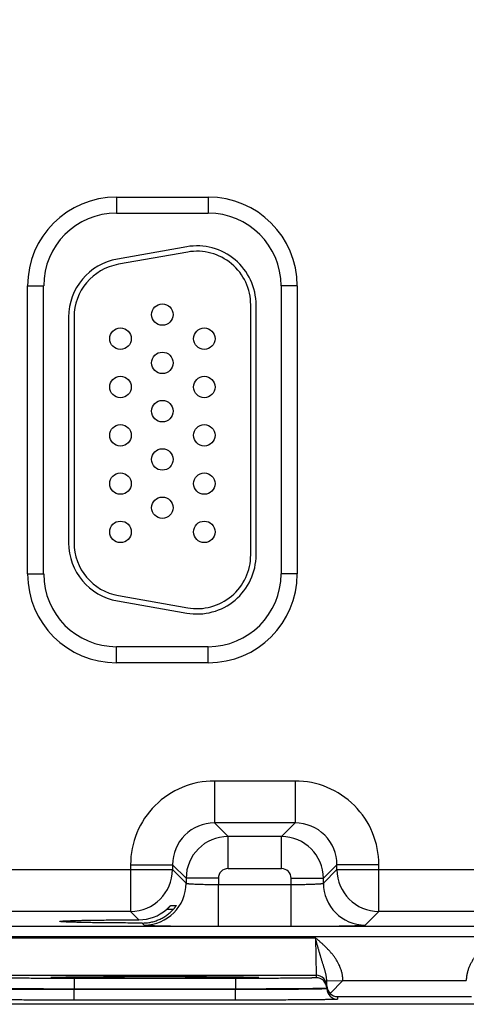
# Model space of a CAD drawing. Header units: inches. Extents: x 0 to 34, y 0 to 22.
# Tile 26 of 116: x 10.7 to 11.5, y 13.7 to 15.6. Entities that reach past the tile are written whole.
import ezdxf

# ---------------------------------------------------------------- set-up
doc = ezdxf.new("R2010")
doc.units = ezdxf.units.IN
doc.header["$LTSCALE"] = 1.87
doc.header["$MEASUREMENT"] = 0
doc.layers.get('0').update_dxf_attribs({"linetype": 'CONTINUOUS'})
doc.layers.add('DIMENSIONS', color=7, linetype='CONTINUOUS')
doc.styles.get("Standard").update_dxf_attribs({"font": 'txt', "width": 0.8})
doc.dimstyles.new('DIMSTYLE_1', dxfattribs={"dimtxt": 0.125, "dimasz": 0.18, "dimexe": 0.125, "dimexo": 0.0625, "dimgap": 0.09, "dimtad": 0, "dimtih": 1, "dimtoh": 1, "dimzin": 4, "dimdsep": 46, "dimtxsty": 'STANDARD', "dimblk": '_FILLED', "dimblk1": '_FILLED', "dimblk2": '_FILLED', "dimcen": 0.09, "dimadec": 0, "dimazin": 0, "dimtp": 0.01, "dimtm": 0.01, "dimtfac": 1, "dimtofl": 0, "dimtmove": 0, "dimatfit": 3, "dimldrblk": '_FILLED', "dimfxl": 1, "dimtolj": 1, "dimtzin": 4, "dimarcsym": 0})

# ---------------------------------------------------------------- blocks, each defined once
blk = doc.blocks.new('*D12')
at = {"layer": 'DIMENSIONS', "color": 2, "linetype": 'CONTINUOUS'}
blk.add_line((12.3249, 15.4148), (12.3249, 17.8889), dxfattribs=at)
at = {"layer": 'DIMENSIONS', "color": 2, "linetype": 'CONTINUOUS', "insert": (12.2624, 17.9514), "char_height": 0.125, "width": 1.225, "attachment_point": 1, "rotation": 90, "line_spacing_factor": 0.9}
blk.add_mtext('5.81{\\Ftxt.shx;\\W1.000000;\\H0.125000; }[147.5]', dxfattribs=at)
blk = doc.blocks.new('_FILLED')
at = {"color": 0, "linetype": 'BYBLOCK'}
blk.add_solid([(0, 0), (-1, 0.174), (-1, -0.174)], dxfattribs=at)
blk = doc.blocks.new('*D13')
at = {"layer": 'DIMENSIONS', "color": 2, "linetype": 'CONTINUOUS'}
blk.add_line((16.0449, 15.4148), (16.0449, 17.8889), dxfattribs=at)
at = {"layer": 'DIMENSIONS', "color": 2, "linetype": 'CONTINUOUS', "insert": (15.9824, 17.9514), "char_height": 0.125, "width": 1.025, "attachment_point": 1, "rotation": 90, "line_spacing_factor": 0.9}
blk.add_mtext('9.53{\\Ftxt.shx;\\W1.000000;\\H0.125000; }[242]', dxfattribs=at)

msp = doc.modelspace()

# ---------------------------------------------------------------- linework, layer by layer
at = {"color": 7, "linetype": 'CONTINUOUS'}
for p, q in [((10.8444, 15.2369), (10.8444, 15.2069)), ((10.8444, 15.2369), (11.0154, 15.2369)), ((11.0154, 15.2369), (11.0154, 15.2069)), ((10.8444, 15.2069), (11.0154, 15.2069)), ((10.9753, 15.1442), (10.8463, 15.1214)), ((10.977, 15.1343), (10.848, 15.1116)), ((10.6788, 14.5344), (10.6788, 15.0714)), ((10.6788, 15.0714), (10.7088, 15.0714)), ((10.7088, 14.5344), (10.7088, 15.0714)), ((11.1509, 15.0714), (11.1509, 14.5344)), ((11.1809, 15.0714), (11.1509, 15.0714)), ((11.1809, 15.0714), (11.1809, 14.5344)), ((11.0944, 14.5699), (11.0944, 15.0359)), ((11.1044, 14.5699), (11.1044, 15.0359)), ((10.7554, 15.0131), (10.7554, 14.5926)), ((10.7654, 15.0131), (10.7654, 14.5926)), ((10.6788, 14.5344), (10.7088, 14.5344)), ((11.1809, 14.5344), (11.1509, 14.5344)), ((10.8463, 14.4843), (10.9753, 14.4615)), ((10.848, 14.4941), (10.977, 14.4714)), ((10.8444, 14.3688), (10.8444, 14.3988)), ((11.0154, 14.3988), (10.8444, 14.3988)), ((11.0154, 14.3688), (11.0154, 14.3988)), ((11.0154, 14.3688), (10.8444, 14.3688)), ((11.177, 14.1485), (11.0267, 14.1485)), ((11.0267, 14.1485), (11.0267, 14.0705)), ((11.177, 14.1485), (11.177, 14.0705)), ((11.0267, 14.0705), (11.0521, 14.0451)), ((11.177, 14.0705), (11.0267, 14.0705)), ((11.177, 14.0705), (11.1517, 14.0451)), ((11.1517, 14.0451), (11.0521, 14.0451)), ((11.0521, 13.9851), (11.0521, 14.0451)), ((11.1517, 13.9851), (11.1517, 14.0451)), ((10.8707, 13.9925), (10.9487, 13.9925)), ((10.8707, 13.9925), (10.8707, 13.9055)), ((10.9487, 13.9925), (10.9741, 13.9672)), ((10.9487, 13.9925), (10.9487, 13.9835)), ((11.1517, 13.9851), (11.0521, 13.9851)), ((11.255, 13.9925), (11.2297, 13.9672)), ((11.333, 13.9925), (11.255, 13.9925)), ((11.255, 13.9835), (11.255, 13.9925)), ((11.333, 13.9055), (11.333, 13.9925)), ((10.325, 13.9835), (10.9487, 13.9835)), ((10.9487, 13.9835), (10.9741, 13.9581)), ((11.0341, 13.9672), (10.9741, 13.9672)), ((10.9741, 13.9672), (10.9741, 13.9581)), ((11.0341, 13.9672), (11.0341, 13.9558)), ((11.1697, 13.9672), (11.2297, 13.9672)), ((11.1697, 13.9558), (11.1697, 13.9672)), ((11.2297, 13.9581), (11.255, 13.9835)), ((11.2297, 13.9581), (11.2297, 13.9672)), ((11.255, 13.9835), (11.8787, 13.9835)), ((11.0341, 13.9558), (11.1697, 13.9558)), ((11.0341, 13.8778), (11.0341, 13.9558)), ((11.1697, 13.8778), (11.1697, 13.9558)), ((10.9454, 13.9167), (10.9558, 13.9167)), ((10.8708, 13.9055), (10.403, 13.9055)), ((10.8863, 13.8899), (10.8708, 13.9055)), ((10.9497, 13.9089), (10.9373, 13.9089)), ((11.3076, 13.8801), (11.333, 13.9055)), ((11.8008, 13.9055), (11.333, 13.9055)), ((9.5543, 13.8777), (16.9525, 13.8777)), ((10.7387, 13.8869), (10.7387, 13.8869)), ((10.8925, 13.8838), (10.8961, 13.8801)), ((11.0341, 13.8778), (11.1697, 13.8778)), ((9.5543, 13.8587), (16.9525, 13.8587)), ((10.6171, 13.8565), (11.2147, 13.8565)), ((11.2147, 13.8565), (11.2162, 13.7865)), ((10.6155, 13.7865), (11.2162, 13.7865)), ((10.7221, 13.7824), (10.7243, 13.7826)), ((10.7244, 13.7826), (10.7245, 13.7826)), ((10.7245, 13.7826), (10.7247, 13.7826)), ((10.7247, 13.7826), (10.725, 13.7826)), ((10.725, 13.7826), (10.7253, 13.7827)), ((10.7253, 13.7827), (10.7256, 13.7827)), ((10.7256, 13.7827), (10.7263, 13.7827)), ((10.7263, 13.7827), (10.727, 13.7827)), ((10.727, 13.7827), (10.7284, 13.7828)), ((10.7284, 13.7828), (10.73, 13.7829)), ((10.73, 13.7829), (10.7326, 13.7829)), ((10.7326, 13.7829), (10.7357, 13.783)), ((10.7357, 13.783), (10.7396, 13.7831)), ((10.7396, 13.7831), (10.7442, 13.7832)), ((10.7442, 13.7832), (10.7499, 13.7833)), ((10.7499, 13.7833), (10.7552, 13.7833)), ((10.7552, 13.7833), (10.7612, 13.7834)), ((10.7612, 13.7834), (10.7682, 13.7835)), ((10.7682, 13.7835), (10.7765, 13.7836)), ((10.7765, 13.7836), (10.7867, 13.7836)), ((10.7867, 13.7836), (10.7958, 13.7837)), ((10.7958, 13.7837), (10.8067, 13.7838)), ((10.8067, 13.7838), (10.82, 13.7839)), ((10.82, 13.7839), (10.8302, 13.7839)), ((10.8302, 13.7839), (10.8415, 13.7839)), ((10.8415, 13.7839), (10.8534, 13.784)), ((10.8534, 13.784), (10.8655, 13.784)), ((10.8655, 13.784), (10.8777, 13.784)), ((10.8777, 13.784), (10.8902, 13.7841)), ((10.8902, 13.7841), (10.9027, 13.7841)), ((10.9027, 13.7841), (10.9153, 13.7841)), ((10.9153, 13.7841), (10.9279, 13.7841)), ((10.9279, 13.7841), (10.9405, 13.7841)), ((10.9405, 13.7841), (10.953, 13.784)), ((10.953, 13.784), (10.9653, 13.784)), ((10.9653, 13.784), (10.9774, 13.784)), ((10.9774, 13.784), (10.9892, 13.7839)), ((10.9892, 13.7839), (11.0007, 13.7839)), ((11.0007, 13.7839), (11.0118, 13.7839)), ((11.0118, 13.7839), (11.0226, 13.7838)), ((11.0226, 13.7838), (11.0329, 13.7837)), ((11.0329, 13.7837), (11.0426, 13.7837)), ((11.0426, 13.7837), (11.0519, 13.7836)), ((11.0519, 13.7836), (11.0599, 13.7835)), ((11.0599, 13.7835), (11.0666, 13.7834)), ((11.0666, 13.7834), (11.0746, 13.7833)), ((11.0746, 13.7833), (11.081, 13.7833)), ((11.081, 13.7833), (11.0862, 13.7832)), ((11.0862, 13.7832), (11.0904, 13.7831)), ((11.0904, 13.7831), (11.0939, 13.783)), ((11.0939, 13.783), (11.0976, 13.783)), ((11.0976, 13.783), (11.1004, 13.7829)), ((11.1004, 13.7829), (11.1027, 13.7828)), ((11.1027, 13.7828), (11.104, 13.7828)), ((11.104, 13.7828), (11.1051, 13.7827)), ((11.1051, 13.7827), (11.1059, 13.7827)), ((11.1059, 13.7827), (11.1064, 13.7827)), ((11.1064, 13.7827), (11.1067, 13.7827)), ((11.1067, 13.7827), (11.107, 13.7826)), ((11.1074, 13.7826), (11.1096, 13.7824)), ((11.2162, 13.7865), (11.2162, 13.7818)), ((11.0662, 13.7805), (10.7655, 13.7805)), ((10.7655, 13.7805), (10.7655, 13.7607)), ((11.0662, 13.7805), (11.0662, 13.7607)), ((11.2361, 13.7763), (11.266, 13.7768)), ((11.2362, 13.7665), (11.2361, 13.7763)), ((11.2362, 13.7665), (11.2362, 13.7622)), ((11.2362, 13.7665), (11.2362, 13.7615)), ((11.2423, 13.7527), (11.266, 13.7768)), ((11.266, 13.7768), (11.4957, 13.7768)), ((11.0662, 13.7607), (10.7655, 13.7607)), ((10.7655, 13.7607), (10.7655, 13.76)), ((11.0662, 13.76), (10.7655, 13.76)), ((10.7655, 13.7402), (10.7655, 13.76)), ((11.0662, 13.7607), (11.0662, 13.76)), ((11.0662, 13.7402), (11.0662, 13.76)), ((11.2362, 13.7622), (11.2362, 13.7615)), ((11.2562, 13.7468), (11.5055, 13.7468)), ((11.2562, 13.7468), (11.2562, 13.7418)), ((17.1568, 13.7324), (7.7334, 13.7324)), ((11.0662, 13.7402), (10.7655, 13.7402))]:
    msp.add_line(p, q, dxfattribs=at)
for points in [[(10.7244, 13.7826), (10.7244, 13.7826), (10.7244, 13.7826), (10.7244, 13.7826), (10.7244, 13.7826)], [(11.107, 13.7826), (11.1072, 13.7826), (11.1073, 13.7826), (11.1073, 13.7826), (11.1074, 13.7826), (11.1074, 13.7826)]]:
    msp.add_lwpolyline(points, dxfattribs=at)
for centre in [(10.9299, 15.0179), (10.8519, 14.9729), (11.0079, 14.9729), (10.9299, 14.9279), (10.8519, 14.8829), (11.0079, 14.8829), (10.9299, 14.8379), (10.8519, 14.7929), (11.0079, 14.7929), (10.9299, 14.7479), (10.8519, 14.7029), (11.0079, 14.7029), (10.9299, 14.6579), (10.8519, 14.6129), (11.0079, 14.6129)]:
    msp.add_circle(centre, 0.02, dxfattribs=at)
for centre, radius, start, end in [((10.8444, 15.0714), 0.1655, 90, 180), ((11.0154, 15.0714), 0.1655, 0, 90), ((10.8444, 15.0714), 0.1355, 90, 180), ((11.0154, 15.0714), 0.1355, 0, 90), ((10.9944, 15.0359), 0.11, 0, 100), ((10.9944, 15.0359), 0.1, 0, 100), ((10.8654, 15.0131), 0.11, 100, 180), ((10.8654, 15.0131), 0.1, 100, 180), ((10.8654, 14.5926), 0.11, 180, 260), ((10.8654, 14.5926), 0.1, 180, 260), ((10.9944, 14.5699), 0.11, 260, 360), ((10.9944, 14.5699), 0.1, 260, 360), ((10.8444, 14.5344), 0.1655, 180, 270), ((10.8444, 14.5344), 0.1355, 180, 270), ((11.0154, 14.5344), 0.1655, 270, 360), ((11.0154, 14.5344), 0.1355, 270, 360), ((11.0267, 13.9925), 0.156, 89.9966, 180.0034), ((11.177, 13.9925), 0.156, 359.9966, 90.0034), ((11.0267, 13.9926), 0.0779, 89.9712, 180.0288), ((11.1771, 13.9926), 0.0779, 359.9712, 90.0288), ((11.0521, 13.9671), 0.078, 90.0148, 179.9847), ((11.1516, 13.9671), 0.078, 0.0148, 89.9847), ((11.0521, 13.9672), 0.018, 89.9966, 180.0034), ((11.1517, 13.9672), 0.018, 359.9966, 90.0034), ((10.8707, 13.9835), 0.078, 270.0209, 359.9791), ((11.333, 13.9835), 0.078, 180.0209, 269.9791), ((10.8961, 13.9581), 0.078, 270.0209, 359.9791), ((11.3077, 13.9581), 0.078, 180.0209, 269.9791), ((10.8861, 13.9685), 0.0786, 270.1955, 310.6953), ((11.2162, 13.7665), 0.02, 1.0013, 90.0012), ((11.2162, 13.7618), 0.02, 1.0013, 90.0012), ((11.2559, 13.7669), 0.0197, 181.0601, 226.228), ((11.2562, 13.7618), 0.02, 181.0013, 270.0012), ((11.2565, 13.767), 0.0202, 225.4064, 269.3134)]:
    msp.add_arc(centre, radius, start, end, dxfattribs=at)
for points, knots in [([(10.9741, 13.9581), (10.9741, 13.9581), (10.9741, 13.9581), (10.9742, 13.958), (10.9742, 13.958), (10.9743, 13.958), (10.9744, 13.9579), (10.9745, 13.9579), (10.9747, 13.9578), (10.9749, 13.9578), (10.9752, 13.9577), (10.9754, 13.9577), (10.9758, 13.9576), (10.9763, 13.9575), (10.977, 13.9574), (10.9779, 13.9573), (10.979, 13.9572), (10.9802, 13.9571), (10.9816, 13.957), (10.983, 13.9569), (10.9846, 13.9568), (10.9863, 13.9567), (10.9888, 13.9566), (10.9922, 13.9564), (10.9965, 13.9563), (11.0012, 13.9561), (11.0062, 13.956), (11.0114, 13.9559), (11.0169, 13.9559), (11.0225, 13.9558), (11.0283, 13.9558), (11.0322, 13.9558), (11.0341, 13.9558)], [0, 0, 0, 0, 0.001207, 0.001961, 0.002833, 0.003829, 0.004956, 0.00761, 0.010815, 0.014577, 0.018901, 0.023788, 0.029239, 0.035252, 0.048955, 0.064875, 0.082979, 0.103229, 0.125579, 0.14998, 0.176375, 0.204703, 0.2349, 0.300613, 0.372901, 0.451088, 0.534441, 0.622178, 0.713474, 0.807469, 0.903279, 1, 1, 1, 1]), ([(11.1697, 13.9558), (11.1716, 13.9558), (11.1755, 13.9558), (11.1812, 13.9558), (11.1868, 13.9559), (11.1923, 13.9559), (11.1976, 13.956), (11.2026, 13.9561), (11.2073, 13.9563), (11.2116, 13.9564), (11.215, 13.9566), (11.2174, 13.9567), (11.2191, 13.9568), (11.2207, 13.9569), (11.2222, 13.957), (11.2235, 13.9571), (11.2247, 13.9572), (11.2258, 13.9573), (11.2268, 13.9574), (11.2275, 13.9575), (11.228, 13.9576), (11.2283, 13.9577), (11.2286, 13.9577), (11.2289, 13.9578), (11.2291, 13.9578), (11.2293, 13.9579), (11.2294, 13.9579), (11.2295, 13.958), (11.2295, 13.958), (11.2296, 13.958), (11.2296, 13.9581), (11.2296, 13.9581), (11.2297, 13.9581)], [0, 0, 0, 0, 0.096721, 0.192531, 0.286526, 0.377822, 0.465559, 0.548912, 0.627099, 0.699387, 0.7651, 0.795297, 0.823625, 0.85002, 0.874421, 0.896771, 0.917021, 0.935125, 0.951045, 0.964748, 0.970761, 0.976212, 0.981099, 0.985423, 0.989185, 0.99239, 0.995044, 0.996171, 0.997167, 0.998039, 0.998793, 1, 1, 1, 1]), ([(10.9373, 13.9089), (10.9378, 13.9094), (10.9385, 13.91), (10.9395, 13.9109), (10.9402, 13.9115), (10.9408, 13.9121), (10.9415, 13.9128), (10.9421, 13.9134), (10.9427, 13.9139), (10.9432, 13.9145), (10.9437, 13.9149), (10.944, 13.9153), (10.9442, 13.9155), (10.9444, 13.9157), (10.9446, 13.9159), (10.9448, 13.9161), (10.9449, 13.9162), (10.9451, 13.9164), (10.9452, 13.9165), (10.9452, 13.9166), (10.9453, 13.9166), (10.9453, 13.9166), (10.9454, 13.9167), (10.9454, 13.9167), (10.9454, 13.9167), (10.9454, 13.9167), (10.9454, 13.9167), (10.9454, 13.9167), (10.9454, 13.9167)], [0, 0, 0, 0, 0.173069, 0.25813, 0.341741, 0.4235, 0.502943, 0.579537, 0.652667, 0.721616, 0.785552, 0.815343, 0.843507, 0.869898, 0.894362, 0.916736, 0.936847, 0.954515, 0.969555, 0.976033, 0.981784, 0.986788, 0.991023, 0.994469, 0.997113, 0.998946, 0.999565, 1, 1, 1, 1]), ([(10.9558, 13.9167), (10.9558, 13.9167), (10.9558, 13.9167), (10.9558, 13.9167), (10.9558, 13.9167), (10.9558, 13.9167), (10.9558, 13.9167), (10.9558, 13.9167), (10.9557, 13.9167), (10.9557, 13.9167), (10.9557, 13.9167), (10.9557, 13.9166), (10.9557, 13.9166), (10.9557, 13.9165), (10.9556, 13.9164), (10.9555, 13.9163), (10.9555, 13.9162), (10.9554, 13.9161), (10.9553, 13.9159), (10.9551, 13.9156), (10.9548, 13.9152), (10.9544, 13.9147), (10.954, 13.9141), (10.9536, 13.9136), (10.9531, 13.913), (10.9526, 13.9124), (10.9521, 13.9117), (10.9516, 13.9111), (10.9508, 13.9102), (10.9502, 13.9095), (10.9498, 13.9091)], [0, 0, 0, 0, 0.000305, 0.000608, 0.00102, 0.00159, 0.002336, 0.003265, 0.004379, 0.005679, 0.008833, 0.012721, 0.01733, 0.022647, 0.035344, 0.050685, 0.059306, 0.068538, 0.088769, 0.135831, 0.190836, 0.252811, 0.320858, 0.394158, 0.471968, 0.553616, 0.638495, 0.726053, 0.815791, 1, 1, 1, 1]), ([(10.8925, 13.8838), (10.8938, 13.8838), (10.8965, 13.8839), (10.9005, 13.8842), (10.9045, 13.8847), (10.9085, 13.8854), (10.9124, 13.8863), (10.9176, 13.8879), (10.9239, 13.8903), (10.93, 13.8933), (10.9346, 13.8961), (10.9379, 13.8984), (10.9411, 13.9008), (10.9442, 13.9034), (10.9471, 13.9062), (10.9489, 13.9081), (10.9498, 13.9091)], [0, 0, 0, 0, 0.062323, 0.124811, 0.187429, 0.250137, 0.312899, 0.37568, 0.501127, 0.626327, 0.688819, 0.751218, 0.813527, 0.875752, 0.937904, 1, 1, 1, 1]), ([(10.7387, 13.8869), (10.7387, 13.8869), (10.7387, 13.8869), (10.7387, 13.8869), (10.7388, 13.887), (10.7388, 13.887), (10.7389, 13.887), (10.739, 13.8871), (10.7391, 13.8871), (10.7393, 13.8871), (10.7395, 13.8872), (10.7399, 13.8872), (10.7404, 13.8873), (10.7409, 13.8874), (10.7416, 13.8874), (10.7423, 13.8875), (10.7435, 13.8876), (10.7451, 13.8877), (10.7473, 13.8878), (10.7498, 13.888), (10.7527, 13.8881), (10.7558, 13.8882), (10.7593, 13.8883), (10.7631, 13.8884), (10.7671, 13.8886), (10.7715, 13.8887), (10.7761, 13.8888), (10.7809, 13.8889), (10.7861, 13.889), (10.7934, 13.8891), (10.8031, 13.8893), (10.8155, 13.8894), (10.8285, 13.8896), (10.8423, 13.8897), (10.8566, 13.8898), (10.8713, 13.8899), (10.8813, 13.8899), (10.8863, 13.8899)], [0, 0, 0, 0, 0.000271, 0.000441, 0.00064, 0.001129, 0.00175, 0.002505, 0.003398, 0.004429, 0.0056, 0.008361, 0.011682, 0.015562, 0.02, 0.024995, 0.030544, 0.043297, 0.058244, 0.075364, 0.09464, 0.116043, 0.139519, 0.165015, 0.192474, 0.221841, 0.253063, 0.286084, 0.32085, 0.357303, 0.434997, 0.518522, 0.607216, 0.70042, 0.797459, 0.897581, 1, 1, 1, 1]), ([(10.8925, 13.8838), (10.8872, 13.8838), (10.8769, 13.8839), (10.8616, 13.8839), (10.8467, 13.884), (10.8324, 13.8841), (10.8187, 13.8843), (10.8059, 13.8844), (10.7957, 13.8846), (10.788, 13.8847), (10.7826, 13.8848), (10.7775, 13.8849), (10.7727, 13.8851), (10.7682, 13.8852), (10.7639, 13.8853), (10.76, 13.8854), (10.7564, 13.8855), (10.7531, 13.8857), (10.7501, 13.8858), (10.7475, 13.8859), (10.7455, 13.886), (10.7441, 13.8861), (10.7432, 13.8862), (10.7423, 13.8863), (10.7416, 13.8863), (10.7409, 13.8864), (10.7404, 13.8864), (10.7401, 13.8865), (10.7398, 13.8865), (10.7396, 13.8866), (10.7394, 13.8866), (10.7392, 13.8866), (10.7391, 13.8867), (10.739, 13.8867), (10.7389, 13.8867), (10.7388, 13.8868), (10.7388, 13.8868), (10.7387, 13.8868), (10.7387, 13.8868), (10.7387, 13.8868), (10.7387, 13.8869), (10.7387, 13.8869), (10.7387, 13.8869)], [0, 0, 0, 0, 0.101866, 0.20169, 0.298653, 0.391946, 0.480843, 0.564654, 0.642687, 0.67932, 0.714258, 0.747442, 0.778812, 0.808312, 0.835885, 0.861473, 0.885019, 0.906465, 0.925756, 0.942856, 0.957747, 0.964357, 0.970408, 0.975897, 0.980822, 0.985181, 0.988973, 0.990656, 0.992197, 0.993595, 0.994851, 0.995965, 0.996937, 0.997769, 0.998462, 0.999019, 0.999249, 0.999447, 0.999617, 0.999761, 0.999886, 1, 1, 1, 1]), ([(10.8961, 13.8801), (10.8961, 13.8801), (10.8961, 13.8801), (10.8962, 13.8801), (10.8962, 13.8801), (10.8963, 13.8801), (10.8964, 13.88), (10.8965, 13.88), (10.8967, 13.88), (10.897, 13.8799), (10.8975, 13.8798), (10.898, 13.8798), (10.8985, 13.8797), (10.8992, 13.8797), (10.8999, 13.8796), (10.9008, 13.8796), (10.9017, 13.8795), (10.903, 13.8794), (10.9049, 13.8793), (10.9074, 13.8792), (10.9102, 13.8791), (10.9133, 13.879), (10.9166, 13.8789), (10.9203, 13.8788), (10.9242, 13.8787), (10.9284, 13.8786), (10.9328, 13.8785), (10.9391, 13.8784), (10.9476, 13.8783), (10.9584, 13.8782), (10.9699, 13.878), (10.982, 13.8779), (10.9946, 13.8779), (11.0075, 13.8778), (11.0208, 13.8778), (11.0296, 13.8778), (11.0341, 13.8778)], [0, 0, 0, 0, 0.000163, 0.000356, 0.000837, 0.001454, 0.002211, 0.003109, 0.004151, 0.006666, 0.009759, 0.013431, 0.01768, 0.022505, 0.027903, 0.033872, 0.040409, 0.047509, 0.063386, 0.081466, 0.101706, 0.124061, 0.148477, 0.174898, 0.203262, 0.233501, 0.265545, 0.299319, 0.371734, 0.450065, 0.533574, 0.621476, 0.712942, 0.807113, 0.9031, 1, 1, 1, 1]), ([(11.1697, 13.8778), (11.1741, 13.8778), (11.183, 13.8778), (11.1962, 13.8778), (11.2092, 13.8779), (11.2217, 13.8779), (11.2338, 13.878), (11.2453, 13.8782), (11.2561, 13.8783), (11.2646, 13.8784), (11.271, 13.8785), (11.2754, 13.8786), (11.2796, 13.8787), (11.2835, 13.8788), (11.2871, 13.8789), (11.2905, 13.879), (11.2936, 13.8791), (11.2963, 13.8792), (11.2988, 13.8793), (11.3007, 13.8794), (11.3021, 13.8795), (11.303, 13.8796), (11.3038, 13.8796), (11.3045, 13.8797), (11.3052, 13.8797), (11.3058, 13.8798), (11.3063, 13.8798), (11.3067, 13.8799), (11.307, 13.88), (11.3072, 13.88), (11.3073, 13.88), (11.3074, 13.8801), (11.3075, 13.8801), (11.3076, 13.8801), (11.3076, 13.8801), (11.3076, 13.8801), (11.3076, 13.8801)], [0, 0, 0, 0, 0.0969, 0.192887, 0.287058, 0.378524, 0.466426, 0.549935, 0.628266, 0.700681, 0.734455, 0.766499, 0.796738, 0.825102, 0.851523, 0.875939, 0.898294, 0.918534, 0.936614, 0.952491, 0.959591, 0.966128, 0.972097, 0.977495, 0.98232, 0.986569, 0.990241, 0.993334, 0.995849, 0.996891, 0.997789, 0.998546, 0.999163, 0.999644, 0.999837, 1, 1, 1, 1]), ([(11.2361, 13.7763), (11.236, 13.7779), (11.2358, 13.7804), (11.2354, 13.7837), (11.2349, 13.7862), (11.2344, 13.7886), (11.2338, 13.791), (11.2332, 13.7934), (11.2325, 13.7957), (11.2318, 13.7981), (11.2311, 13.8004), (11.2304, 13.8028), (11.2294, 13.806), (11.2284, 13.8092), (11.2274, 13.8124), (11.2266, 13.8148), (11.2259, 13.8173), (11.2251, 13.8198), (11.2245, 13.8219), (11.224, 13.8235), (11.2236, 13.8248), (11.2232, 13.8261), (11.2227, 13.8278), (11.2221, 13.8299), (11.2213, 13.8325), (11.2206, 13.8351), (11.22, 13.8373), (11.2195, 13.8391), (11.219, 13.8409), (11.2184, 13.8431), (11.2176, 13.8457), (11.217, 13.848), (11.2165, 13.8498), (11.216, 13.8516), (11.2154, 13.8538), (11.2149, 13.8556), (11.2147, 13.8565)], [0, 0, 0, 0, 0.06052, 0.090458, 0.120222, 0.149858, 0.179405, 0.208912, 0.238416, 0.26796, 0.297585, 0.327322, 0.357205, 0.417528, 0.448006, 0.478718, 0.509678, 0.540892, 0.572365, 0.588196, 0.604089, 0.620044, 0.636061, 0.668279, 0.700729, 0.733393, 0.766255, 0.782755, 0.799298, 0.832499, 0.865834, 0.899278, 0.916033, 0.932805, 0.966389, 1, 1, 1, 1]), ([(11.266, 13.7768), (11.266, 13.7774), (11.266, 13.7784), (11.2659, 13.7799), (11.2658, 13.7814), (11.2656, 13.7829), (11.2655, 13.7845), (11.2652, 13.786), (11.265, 13.7875), (11.2646, 13.7895), (11.264, 13.792), (11.2629, 13.7959), (11.2612, 13.8007), (11.2592, 13.8054), (11.2574, 13.809), (11.2559, 13.8117), (11.2543, 13.8144), (11.2527, 13.8169), (11.251, 13.8195), (11.2492, 13.822), (11.2473, 13.8244), (11.2454, 13.8268), (11.2434, 13.8291), (11.2414, 13.8314), (11.2393, 13.8337), (11.2365, 13.8366), (11.2329, 13.8402), (11.2284, 13.8444), (11.2239, 13.8485), (11.2193, 13.8525), (11.2162, 13.8552), (11.2147, 13.8565)], [0, 0, 0, 0, 0.015626, 0.031252, 0.046878, 0.062504, 0.07813, 0.093755, 0.109381, 0.125007, 0.156257, 0.187507, 0.249995, 0.312485, 0.343736, 0.374986, 0.406237, 0.437488, 0.468739, 0.49999, 0.531241, 0.562492, 0.593743, 0.624994, 0.656245, 0.687497, 0.749997, 0.812498, 0.874999, 0.9375, 1, 1, 1, 1]), ([(11.5471, 13.8565), (11.544, 13.8539), (11.5394, 13.8499), (11.5333, 13.8444), (11.5288, 13.8402), (11.5245, 13.8359), (11.521, 13.8322), (11.5183, 13.8291), (11.5163, 13.8268), (11.5144, 13.8244), (11.5126, 13.822), (11.5108, 13.8195), (11.509, 13.8169), (11.5074, 13.8144), (11.5059, 13.8117), (11.5044, 13.809), (11.5025, 13.8054), (11.5005, 13.8007), (11.4988, 13.7959), (11.4977, 13.792), (11.4972, 13.7895), (11.4968, 13.7875), (11.4965, 13.786), (11.4963, 13.7845), (11.4961, 13.7829), (11.4959, 13.7814), (11.4958, 13.7799), (11.4957, 13.7784), (11.4957, 13.7774), (11.4957, 13.7768)], [0, 0, 0, 0, 0.125001, 0.187502, 0.250003, 0.312504, 0.375004, 0.406255, 0.437506, 0.468757, 0.500008, 0.53126, 0.562511, 0.593762, 0.625012, 0.656263, 0.687514, 0.750004, 0.812492, 0.843742, 0.874992, 0.890618, 0.906244, 0.92187, 0.937496, 0.953122, 0.968748, 0.984374, 1, 1, 1, 1]), ([(11.1096, 13.7824), (11.1096, 13.7824), (11.1096, 13.7824), (11.1096, 13.7824), (11.1096, 13.7824), (11.1096, 13.7823), (11.1095, 13.7823), (11.1095, 13.7823), (11.1095, 13.7823), (11.1094, 13.7823), (11.1093, 13.7823), (11.1092, 13.7823), (11.1091, 13.7823), (11.1089, 13.7822), (11.1087, 13.7822), (11.1084, 13.7822), (11.108, 13.7822), (11.1075, 13.7821), (11.1067, 13.7821), (11.1058, 13.782), (11.1048, 13.782), (11.1037, 13.782), (11.1025, 13.7819), (11.1012, 13.7819), (11.0998, 13.7818), (11.0982, 13.7818), (11.0966, 13.7818), (11.0941, 13.7817), (11.0908, 13.7817), (11.0866, 13.7816), (11.0819, 13.7815), (11.0768, 13.7814), (11.0713, 13.7814), (11.0655, 13.7813), (11.0593, 13.7812), (11.0527, 13.7812), (11.0458, 13.7811), (11.036, 13.7811), (11.0231, 13.781), (11.0069, 13.7809), (10.9897, 13.7808), (10.9719, 13.7808), (10.9535, 13.7807), (10.9348, 13.7807), (10.9159, 13.7807), (10.8969, 13.7807), (10.8782, 13.7807), (10.8598, 13.7808), (10.842, 13.7808), (10.8249, 13.7809), (10.8086, 13.781), (10.7957, 13.7811), (10.7859, 13.7811), (10.779, 13.7812), (10.7725, 13.7812), (10.7663, 13.7813), (10.7604, 13.7814), (10.755, 13.7814), (10.7499, 13.7815), (10.7452, 13.7816), (10.7409, 13.7817), (10.7376, 13.7817), (10.7352, 13.7818), (10.7335, 13.7818), (10.732, 13.7818), (10.7305, 13.7819), (10.7292, 13.7819), (10.728, 13.782), (10.7269, 13.782), (10.7259, 13.782), (10.725, 13.7821), (10.7243, 13.7821), (10.7237, 13.7822), (10.7233, 13.7822), (10.7231, 13.7822), (10.7229, 13.7822), (10.7227, 13.7823), (10.7225, 13.7823), (10.7224, 13.7823), (10.7223, 13.7823), (10.7223, 13.7823), (10.7222, 13.7823), (10.7222, 13.7823), (10.7222, 13.7823), (10.7221, 13.7824), (10.7221, 13.7824), (10.7221, 13.7824), (10.7221, 13.7824), (10.7221, 13.7824)], [0, 0, 0, 0, 0.000029, 0.000048, 0.00007, 0.000126, 0.000199, 0.00029, 0.000399, 0.000526, 0.000672, 0.001019, 0.00144, 0.001936, 0.002507, 0.003152, 0.003871, 0.005534, 0.007493, 0.009747, 0.012297, 0.015139, 0.018272, 0.021696, 0.025406, 0.029403, 0.033683, 0.038243, 0.048196, 0.059236, 0.071337, 0.084468, 0.098599, 0.113695, 0.129721, 0.146638, 0.164407, 0.182984, 0.22238, 0.264445, 0.308776, 0.354949, 0.402517, 0.451023, 0.5, 0.548977, 0.597482, 0.645051, 0.691223, 0.735555, 0.77762, 0.817015, 0.835593, 0.853361, 0.870279, 0.886305, 0.901401, 0.915532, 0.928663, 0.940764, 0.951804, 0.961757, 0.966317, 0.970597, 0.974594, 0.978304, 0.981728, 0.984861, 0.987703, 0.990253, 0.992507, 0.994466, 0.996129, 0.996848, 0.997493, 0.998064, 0.998559, 0.998981, 0.999328, 0.999474, 0.999601, 0.99971, 0.999801, 0.999874, 0.99993, 0.999952, 0.999971, 1, 1, 1, 1]), ([(10.7243, 13.7826), (10.7246, 13.7826), (10.7251, 13.7827), (10.7262, 13.7827), (10.7278, 13.7828), (10.73, 13.7829), (10.7326, 13.7829), (10.7355, 13.783), (10.7389, 13.7831), (10.7425, 13.7831), (10.748, 13.7832), (10.7558, 13.7833), (10.766, 13.7835), (10.7774, 13.7836), (10.7899, 13.7837), (10.8034, 13.7838), (10.823, 13.7839), (10.8492, 13.784), (10.882, 13.7841), (10.9159, 13.7841), (10.9497, 13.7841), (10.9825, 13.784), (11.0087, 13.7839), (11.0283, 13.7838), (11.0418, 13.7837), (11.0543, 13.7836), (11.0657, 13.7835), (11.0759, 13.7833), (11.0837, 13.7832), (11.0892, 13.7831), (11.0929, 13.7831), (11.0962, 13.783), (11.0991, 13.7829), (11.1017, 13.7829), (11.1039, 13.7828), (11.1056, 13.7827), (11.1067, 13.7827), (11.1072, 13.7826), (11.1074, 13.7826)], [0, 0, 0, 0, 0.001812, 0.003868, 0.00871, 0.014518, 0.021281, 0.028987, 0.03762, 0.047164, 0.0576, 0.08106, 0.107814, 0.137654, 0.170348, 0.205637, 0.243241, 0.324199, 0.410683, 0.499973, 0.589263, 0.67575, 0.756713, 0.79432, 0.829613, 0.862311, 0.892155, 0.918914, 0.942378, 0.952817, 0.962363, 0.970999, 0.978708, 0.985473, 0.991284, 0.996129, 0.998187, 1, 1, 1, 1]), ([(10.7655, 13.7805), (10.7606, 13.7805), (10.7508, 13.7805), (10.7363, 13.7806), (10.7221, 13.7806), (10.7083, 13.7806), (10.695, 13.7807), (10.6824, 13.7808), (10.6724, 13.7808), (10.6649, 13.7809), (10.6595, 13.7809), (10.6545, 13.781), (10.6497, 13.781), (10.6451, 13.7811), (10.6409, 13.7811), (10.637, 13.7812), (10.6333, 13.7812), (10.63, 13.7813), (10.627, 13.7813), (10.6248, 13.7814), (10.6231, 13.7814), (10.622, 13.7815), (10.621, 13.7815), (10.62, 13.7815), (10.6192, 13.7816), (10.6184, 13.7816), (10.6178, 13.7816), (10.6172, 13.7817), (10.6167, 13.7817), (10.6163, 13.7817), (10.6161, 13.7817), (10.6159, 13.7817), (10.6158, 13.7818), (10.6157, 13.7818), (10.6157, 13.7818), (10.6156, 13.7818), (10.6156, 13.7818), (10.6156, 13.7818), (10.6156, 13.7818), (10.6155, 13.7818), (10.6155, 13.7818), (10.6155, 13.7818), (10.6155, 13.7818)], [0, 0, 0, 0, 0.097998, 0.195053, 0.29023, 0.382613, 0.471311, 0.555471, 0.634282, 0.671442, 0.706984, 0.740823, 0.772877, 0.80307, 0.831327, 0.857582, 0.881771, 0.903837, 0.923725, 0.941388, 0.949372, 0.956785, 0.963621, 0.969877, 0.97555, 0.980635, 0.985131, 0.989034, 0.992342, 0.995055, 0.996187, 0.99717, 0.998004, 0.99869, 0.998977, 0.999227, 0.999441, 0.999618, 0.999761, 0.999819, 0.999869, 1, 1, 1, 1]), ([(11.2162, 13.7818), (11.2162, 13.7818), (11.2162, 13.7818), (11.2162, 13.7818), (11.2162, 13.7818), (11.2162, 13.7818), (11.2161, 13.7818), (11.2161, 13.7818), (11.2161, 13.7818), (11.216, 13.7818), (11.2159, 13.7818), (11.2158, 13.7817), (11.2157, 13.7817), (11.2154, 13.7817), (11.2151, 13.7817), (11.2146, 13.7817), (11.214, 13.7816), (11.2133, 13.7816), (11.2125, 13.7816), (11.2117, 13.7815), (11.2108, 13.7815), (11.2097, 13.7815), (11.2086, 13.7814), (11.207, 13.7814), (11.2047, 13.7813), (11.2017, 13.7813), (11.1984, 13.7812), (11.1948, 13.7812), (11.1908, 13.7811), (11.1866, 13.7811), (11.1821, 13.781), (11.1773, 13.781), (11.1722, 13.7809), (11.1669, 13.7809), (11.1593, 13.7808), (11.1493, 13.7808), (11.1367, 13.7807), (11.1234, 13.7806), (11.1096, 13.7806), (11.0954, 13.7806), (11.0809, 13.7805), (11.0711, 13.7805), (11.0662, 13.7805)], [0, 0, 0, 0, 0.000131, 0.000181, 0.000239, 0.000382, 0.000559, 0.000773, 0.001023, 0.00131, 0.001996, 0.00283, 0.003813, 0.004945, 0.007658, 0.010966, 0.014869, 0.019365, 0.02445, 0.030123, 0.036379, 0.043215, 0.050628, 0.058612, 0.076275, 0.096163, 0.118229, 0.142418, 0.168673, 0.19693, 0.227123, 0.259177, 0.293016, 0.328558, 0.365718, 0.444529, 0.528689, 0.617387, 0.70977, 0.804947, 0.902002, 1, 1, 1, 1]), ([(10.7655, 13.7607), (10.7599, 13.7607), (10.7489, 13.7608), (10.7324, 13.7608), (10.7163, 13.7609), (10.7007, 13.7609), (10.6856, 13.761), (10.6714, 13.7611), (10.66, 13.7612), (10.6514, 13.7612), (10.6454, 13.7613), (10.6397, 13.7613), (10.6342, 13.7614), (10.6291, 13.7614), (10.6243, 13.7615), (10.6198, 13.7616), (10.6157, 13.7616), (10.612, 13.7617), (10.6091, 13.7617), (10.6069, 13.7618), (10.6055, 13.7618), (10.6041, 13.7618), (10.6029, 13.7619), (10.6017, 13.7619), (10.6007, 13.7619), (10.5997, 13.7619), (10.5988, 13.762), (10.5981, 13.762), (10.5974, 13.762), (10.5969, 13.762), (10.5966, 13.7621), (10.5964, 13.7621), (10.5962, 13.7621), (10.596, 13.7621), (10.5959, 13.7621), (10.5958, 13.7621), (10.5957, 13.7621), (10.5956, 13.7622), (10.5956, 13.7622), (10.5956, 13.7622), (10.5956, 13.7622), (10.5955, 13.7622), (10.5955, 13.7622), (10.5955, 13.7622), (10.5955, 13.7622), (10.5955, 13.7622)], [0, 0, 0, 0, 0.098003, 0.195063, 0.290244, 0.382632, 0.471334, 0.555498, 0.634313, 0.671474, 0.707018, 0.740859, 0.772915, 0.803109, 0.831369, 0.857625, 0.881816, 0.903883, 0.923772, 0.932885, 0.941436, 0.949421, 0.956833, 0.96367, 0.969926, 0.975599, 0.980684, 0.985178, 0.98908, 0.992387, 0.993817, 0.995097, 0.996228, 0.99721, 0.998042, 0.998724, 0.99901, 0.999258, 0.999469, 0.999644, 0.999782, 0.999885, 0.999924, 0.999955, 1, 1, 1, 1]), ([(10.7655, 13.76), (10.7599, 13.76), (10.7489, 13.76), (10.7324, 13.76), (10.7163, 13.76), (10.7006, 13.76), (10.6856, 13.76), (10.6714, 13.7601), (10.66, 13.7602), (10.6514, 13.7602), (10.6454, 13.7603), (10.6396, 13.7603), (10.6342, 13.7604), (10.6291, 13.7605), (10.6243, 13.7605), (10.6198, 13.7606), (10.6157, 13.7606), (10.612, 13.7607), (10.6086, 13.7608), (10.606, 13.7609), (10.6041, 13.7609), (10.6029, 13.761), (10.6017, 13.761), (10.6006, 13.761), (10.5997, 13.7611), (10.5988, 13.7611), (10.598, 13.7612), (10.5974, 13.7612), (10.5969, 13.7612), (10.5966, 13.7613), (10.5963, 13.7613), (10.5961, 13.7613), (10.596, 13.7613), (10.5958, 13.7614), (10.5957, 13.7614), (10.5957, 13.7614), (10.5956, 13.7614), (10.5956, 13.7614), (10.5956, 13.7614), (10.5955, 13.7614), (10.5955, 13.7615), (10.5955, 13.7615), (10.5955, 13.7615), (10.5955, 13.7615)], [0, 0, 0, 0, 0.097991, 0.19504, 0.290211, 0.382588, 0.471281, 0.555436, 0.634242, 0.671399, 0.706939, 0.740776, 0.772828, 0.803018, 0.831273, 0.857526, 0.881713, 0.903776, 0.923663, 0.941325, 0.949308, 0.95672, 0.963556, 0.969813, 0.975485, 0.980571, 0.985068, 0.988972, 0.992282, 0.993714, 0.994997, 0.996131, 0.997117, 0.997954, 0.998643, 0.998932, 0.999185, 0.999402, 0.999583, 0.99973, 0.999845, 0.999931, 1, 1, 1, 1]), ([(11.2362, 13.7622), (11.2362, 13.7622), (11.2362, 13.7622), (11.2362, 13.7622), (11.2362, 13.7622), (11.2362, 13.7622), (11.2362, 13.7622), (11.2361, 13.7622), (11.2361, 13.7622), (11.2361, 13.7621), (11.236, 13.7621), (11.2359, 13.7621), (11.2357, 13.7621), (11.2356, 13.7621), (11.2354, 13.7621), (11.2352, 13.7621), (11.2348, 13.762), (11.2343, 13.762), (11.2337, 13.762), (11.2329, 13.762), (11.232, 13.7619), (11.2311, 13.7619), (11.23, 13.7619), (11.2289, 13.7619), (11.2276, 13.7618), (11.2262, 13.7618), (11.2248, 13.7618), (11.2227, 13.7617), (11.2198, 13.7617), (11.216, 13.7616), (11.2119, 13.7616), (11.2075, 13.7615), (11.2027, 13.7614), (11.1975, 13.7614), (11.1921, 13.7613), (11.1863, 13.7613), (11.1803, 13.7612), (11.1717, 13.7612), (11.1604, 13.7611), (11.1461, 13.761), (11.1311, 13.7609), (11.1154, 13.7609), (11.0993, 13.7608), (11.0828, 13.7608), (11.0718, 13.7607), (11.0662, 13.7607)], [0, 0, 0, 0, 0.000045, 0.000076, 0.000115, 0.000218, 0.000356, 0.000531, 0.000742, 0.00099, 0.001276, 0.001958, 0.00279, 0.003772, 0.004902, 0.006183, 0.007613, 0.01092, 0.014821, 0.019316, 0.024401, 0.030074, 0.03633, 0.043166, 0.050579, 0.058563, 0.067115, 0.076228, 0.096117, 0.118184, 0.142374, 0.168631, 0.19689, 0.227084, 0.25914, 0.292981, 0.328525, 0.365687, 0.444502, 0.528666, 0.617368, 0.709755, 0.804937, 0.901997, 1, 1, 1, 1]), ([(11.2362, 13.7615), (11.2362, 13.7615), (11.2362, 13.7615), (11.2362, 13.7615), (11.2362, 13.7614), (11.2362, 13.7614), (11.2361, 13.7614), (11.2361, 13.7614), (11.2361, 13.7614), (11.236, 13.7614), (11.2359, 13.7614), (11.2358, 13.7613), (11.2356, 13.7613), (11.2354, 13.7613), (11.2352, 13.7613), (11.2348, 13.7612), (11.2344, 13.7612), (11.2337, 13.7612), (11.2329, 13.7611), (11.2321, 13.7611), (11.2311, 13.761), (11.23, 13.761), (11.2289, 13.761), (11.2276, 13.7609), (11.2257, 13.7609), (11.2232, 13.7608), (11.2198, 13.7607), (11.216, 13.7606), (11.2119, 13.7606), (11.2075, 13.7605), (11.2027, 13.7605), (11.1975, 13.7604), (11.1921, 13.7603), (11.1863, 13.7603), (11.1803, 13.7602), (11.1717, 13.7602), (11.1604, 13.7601), (11.1461, 13.76), (11.1311, 13.76), (11.1154, 13.76), (11.0993, 13.76), (11.0829, 13.76), (11.0718, 13.76), (11.0662, 13.76)], [0, 0, 0, 0, 0.000069, 0.000155, 0.00027, 0.000417, 0.000598, 0.000815, 0.001068, 0.001357, 0.002046, 0.002883, 0.003869, 0.005003, 0.006286, 0.007718, 0.011028, 0.014932, 0.019429, 0.024515, 0.030187, 0.036444, 0.04328, 0.050692, 0.058675, 0.076337, 0.096224, 0.118287, 0.142474, 0.168727, 0.196982, 0.227172, 0.259224, 0.293061, 0.3286, 0.365758, 0.444564, 0.528719, 0.617412, 0.709789, 0.80496, 0.902009, 1, 1, 1, 1]), ([(10.7655, 13.7402), (10.7593, 13.7402), (10.7469, 13.7402), (10.7285, 13.7402), (10.7105, 13.7402), (10.693, 13.7403), (10.6762, 13.7404), (10.6603, 13.7404), (10.6476, 13.7405), (10.638, 13.7406), (10.6313, 13.7407), (10.6248, 13.7407), (10.6188, 13.7408), (10.613, 13.7408), (10.6077, 13.7409), (10.6027, 13.741), (10.5981, 13.741), (10.5939, 13.7411), (10.5907, 13.7412), (10.5883, 13.7412), (10.5867, 13.7413), (10.5851, 13.7413), (10.5837, 13.7413), (10.5824, 13.7414), (10.5812, 13.7414), (10.5802, 13.7415), (10.5792, 13.7415), (10.5783, 13.7415), (10.5776, 13.7416), (10.577, 13.7416), (10.5765, 13.7417), (10.5762, 13.7417), (10.576, 13.7417), (10.5759, 13.7417), (10.5758, 13.7417), (10.5757, 13.7418), (10.5756, 13.7418), (10.5756, 13.7418), (10.5756, 13.7418), (10.5756, 13.7418), (10.5755, 13.7418), (10.5755, 13.7418), (10.5755, 13.7418), (10.5755, 13.7418)], [0, 0, 0, 0, 0.097998, 0.195053, 0.29023, 0.382613, 0.471311, 0.555471, 0.634282, 0.671442, 0.706984, 0.740823, 0.772877, 0.80307, 0.831327, 0.857582, 0.881771, 0.903837, 0.923725, 0.932837, 0.941388, 0.949372, 0.956785, 0.963621, 0.969877, 0.97555, 0.980635, 0.985131, 0.989034, 0.992342, 0.995055, 0.996187, 0.99717, 0.998004, 0.99869, 0.998977, 0.999227, 0.999441, 0.999618, 0.999761, 0.999819, 0.999869, 1, 1, 1, 1]), ([(11.2562, 13.7418), (11.2562, 13.7418), (11.2562, 13.7418), (11.2562, 13.7418), (11.2562, 13.7418), (11.2562, 13.7418), (11.2561, 13.7418), (11.2561, 13.7418), (11.256, 13.7418), (11.256, 13.7417), (11.2559, 13.7417), (11.2557, 13.7417), (11.2555, 13.7417), (11.2552, 13.7417), (11.2548, 13.7416), (11.2541, 13.7416), (11.2534, 13.7415), (11.2525, 13.7415), (11.2516, 13.7415), (11.2505, 13.7414), (11.2493, 13.7414), (11.248, 13.7413), (11.2466, 13.7413), (11.2451, 13.7413), (11.2435, 13.7412), (11.2411, 13.7412), (11.2378, 13.7411), (11.2337, 13.741), (11.2291, 13.741), (11.2241, 13.7409), (11.2187, 13.7408), (11.213, 13.7408), (11.2069, 13.7407), (11.2005, 13.7407), (11.1937, 13.7406), (11.1841, 13.7405), (11.1715, 13.7404), (11.1555, 13.7404), (11.1387, 13.7403), (11.1212, 13.7402), (11.1032, 13.7402), (11.0848, 13.7402), (11.0725, 13.7402), (11.0662, 13.7402)], [0, 0, 0, 0, 0.000131, 0.000181, 0.000239, 0.000382, 0.000559, 0.000773, 0.001023, 0.00131, 0.001996, 0.00283, 0.003813, 0.004945, 0.007658, 0.010966, 0.014869, 0.019365, 0.02445, 0.030123, 0.036379, 0.043215, 0.050628, 0.058612, 0.067163, 0.076275, 0.096163, 0.118229, 0.142418, 0.168673, 0.19693, 0.227123, 0.259177, 0.293016, 0.328558, 0.365718, 0.444529, 0.528689, 0.617387, 0.70977, 0.804947, 0.902002, 1, 1, 1, 1])]:
    msp.add_open_spline(points, degree=3, knots=knots, dxfattribs=at)

# ---------------------------------------------------------------- dimensions: what is measured, and where the dimension line sits
at = {"layer": 'DIMENSIONS', "color": 2, "linetype": 'CONTINUOUS'}
for feature_location, picture, middle in [((12.3249, 15.4148), '*D12', (12.3249, 18.5639)), ((16.0449, 15.4148), '*D13', (16.0449, 18.4639))]:
    dim = msp.add_ordinate_dim(feature_location=feature_location, offset=(0, 2.474), dtype=1, origin=(6.5167, 15.3523), dimstyle='DIMSTYLE_1', override={"dimtad": 1, "dimtih": 0, "dimtoh": 0}, dxfattribs=at)
    dim.commit()
    dim.dimension.update_dxf_attribs({"geometry": picture, "text_midpoint": middle})

doc.saveas('drawing.dxf')
